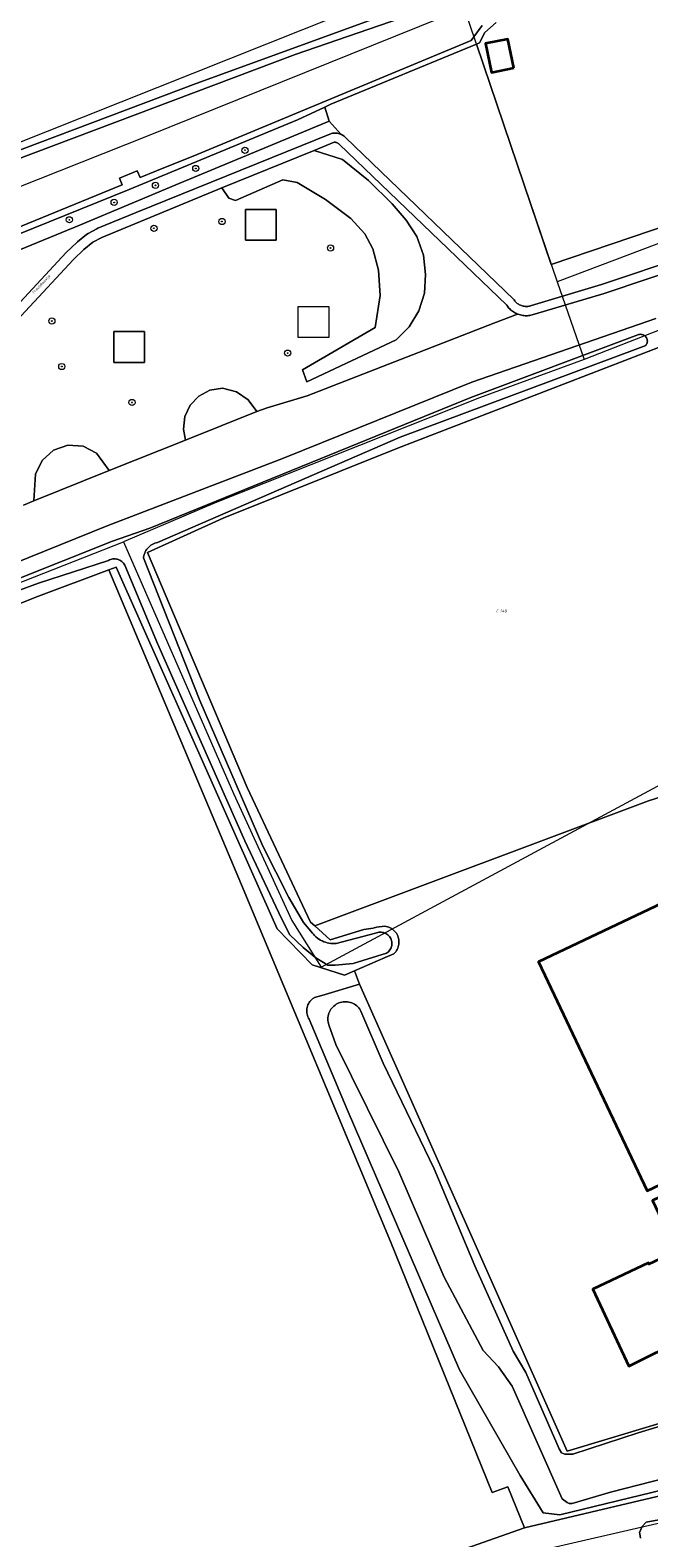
# Model space of a CAD drawing. Header units: metres. Extents: x 250001 to 257773, y 598992 to 609118.
# Tile 150 of 256: x 253132 to 253213, y 600159 to 600355. Entities that reach past the tile are written whole.
import ezdxf
from ezdxf.enums import TextEntityAlignment as Align
from ezdxf.lldxf.tags import DXFTag

# ---------------------------------------------------------------- set-up
doc = ezdxf.new("R2010")
doc.units = ezdxf.units.M
for name, color, linetype, lineweight in [('B-WE-GR-BOOM-S', 252, 'Continuous', 25), ('B-WE-GR-BOUWLAND-GV', 252, 'Continuous', 13), ('B-WE-GR-FRUITTEELT-GV', 252, 'Continuous', 13), ('B-WE-GR-GRAS-GV', 252, 'Continuous', 13), ('B-WE-GR-GROENVOORZIENING-GV', 252, 'Continuous', 18), ('B-WE-KG-GRENS_PERCEEL-G', 150, 'KG-PERCEEL', 18), ('B-WE-KG-GRENS_PERCEEL-S', 150, 'Continuous', 25), ('B-WE-OG-BEBOUWING-GV', 1, 'Continuous', 35), ('B-WE-OG-TERREIN_ERF-GV', 7, 'Continuous', 18), ('B-WE-OG-TOPOGRAFIE-T18', 2, 'Continuous', 18), ('B-WE-OG-WATER-GV', 252, 'Continuous', 18), ('B-WE-OG-WATER_SLOOT-GV', 252, 'Continuous', 18), ('B-WE-VH-VERHARDING_HALFVERHARDING-GV', 252, 'Continuous', 18), ('X-XX-AL-REFERENTIE-G', 7, 'Continuous', 18)]:
    doc.layers.add(name, color=color, linetype=linetype, lineweight=lineweight)
doc.styles.add('NLCS-ISO', font='NLCS-ISO.ttf')
doc.styles.add('NLCS-ISO-ANNOTATIEF-T18', font='NLCS-ISO.ttf', dxfattribs={"height": 1.8})
doc.styles.get("Standard").update_dxf_attribs({"font": 'NLCS-ISO.ttf'})
tags = doc.linetypes.add('KG-PERCEEL', pattern='A,5.5,-2,["P",Standard,S=1.8,R=0,X=-0.5,Y=-0.9],-2,5.5,-2,[5,NLCS.SHX,S=0.75,R=0,X=0,Y=0],-2', length=19).pattern_tags.tags
tags[6] = DXFTag(74, 10)

# ---------------------------------------------------------------- blocks, each defined once
blk = doc.blocks.new('SKG-PERCEELNUMMER-SO')
at = {"style": 'NLCS-ISO', "oblique": 10, "flags": 1}
blk.add_attdef('GEMEENTECODE', text='', height=1.8, dxfattribs=at).set_placement((0, 2.55), align=Align.MIDDLE_CENTER)
at = {"style": 'NLCS-ISO', "oblique": 10}
blk.add_attdef('SECTIE', text='', height=1.8, dxfattribs=at).set_placement((-0.5, 0), align=Align.MIDDLE_RIGHT)
blk.add_attdef('PERCEELNUMMER', text='', height=1.8, dxfattribs=at).set_placement((0.5, 0), align=Align.MIDDLE_LEFT)
blk = doc.blocks.new('BS2021-132-Xref-KAD-20210617')
at = {"layer": 'B-WE-KG-GRENS_PERCEEL-G', "flags": 128}
for points in [[(253169.747, 600421.502), (253191.709, 600364.109), (253091.894, 600324.377)], [(253188.917, 600357.344), (253147.599, 600340.731), (253093.754, 600319.362)], [(253188.917, 600357.344), (253200.967, 600321.848)], [(253247.301, 600339.323), (253200.967, 600321.848)], [(253200.967, 600321.848), (253204.517, 600311.76)], [(253223.792, 600319.278), (253204.517, 600311.76)], [(253204.517, 600311.76), (253190.91, 600306.798), (253156.533, 600293.142), (253144.606, 600288.074)], [(253077.562, 600262.268), (253107.019, 600273.325), (253144.606, 600288.074)], [(253144.606, 600288.074), (253158.926, 600255.415), (253166.478, 600238.927), (253170.29, 600232.853)], [(253170.29, 600232.853), (253230.445, 600265.174), (253231.239, 600265.96)], [(253193.134, 600155.484), (253197.565, 600156.853), (253220.548, 600162.142)]]:
    blk.add_lwpolyline(points, dxfattribs=at)
at = {"layer": 'B-WE-KG-GRENS_PERCEEL-S', "xscale": 0.2, "yscale": 0.2, "zscale": 0.2}
blk.add_blockref('SKG-PERCEELNUMMER-SO', (253193.45, 600279.097), dxfattribs=at).add_auto_attribs({'PERCEELNUMMER': '248', 'SECTIE': 'C'})
blk = doc.blocks.new('SGR-BOOM_01-SO')
at = {"linetype": 'ByBlock', "lineweight": 18}
h = blk.add_hatch(color=0, dxfattribs=at)
h.dxf.hatch_style = 1
edge = h.paths.add_edge_path()
edge.add_arc((0, 0), 0.25, 0, 360)
at = {"color": 0, "linetype": 'ByBlock', "lineweight": 18}
for radius in [2, 0.25]:
    blk.add_circle((0, 0), radius, dxfattribs=at)
blk = doc.blocks.new('BS2021-132-Xref-BGT-GRIJS-20210617-aangepast')
at = {"layer": 'B-WE-GR-BOUWLAND-GV', "flags": 128}
blk.add_lwpolyline([(253182.962, 600155.215), (253196.743, 600160.065), (253194.573, 600165.394), (253192.53, 600164.633), (253179.32, 600197.245), (253159.962, 600243.54), (253142.72, 600284.467), (253133.549, 600281.05), (253107.79, 600270.81)], dxfattribs=at)
at = {"layer": 'B-WE-GR-FRUITTEELT-GV', "flags": 128}
blk.add_lwpolyline([(253150.192, 600397.492), (253136.13, 600436.727), (253062.944, 600411.468), (253097.38, 600326.249), (253113.376, 600332.275), (253154.059, 600347.592), (253184.233, 600358.573), (253186.112, 600359.642), (253187.895, 600362.818), (253190.841, 600370.721), (253186.97, 600380.717), (253178.22, 600403.577), (253176.836, 600407.24), (253175.665, 600406.811), (253176.129, 600405.564), (253171.768, 600403.943), (253171.296, 600405.213)], close=True, dxfattribs=at)
at = {"layer": 'B-WE-GR-GRAS-GV', "flags": 128}
blk.add_lwpolyline([(253232.192, 600305.52), (253227.361, 600318.099), (253214.709, 600313.55), (253180.159, 600300.199), (253157.559, 600291.16), (253147.743, 600286.681), (253160.709, 600256.179), (253168.929, 600238.689), (253169.466, 600238.211), (253212.872, 600254.439), (253256.64, 600268.367), (253264.65, 600271.51), (253271.642, 600274.127), (253271.073, 600276.198), (253271.247, 600276.263), (253263.807, 600297.653), (253258.692, 600317.647)], close=True, dxfattribs=at)
at = {"layer": 'B-WE-GR-GROENVOORZIENING-GV', "flags": 128}
for points in [[(253223.6, 600332.01), (253200.199, 600324.099), (253190.49, 600352.7), (253171.567, 600344.896), (253170.779, 600344.526), (253171.35, 600342.729), (253172.925, 600340.981), (253172.945, 600340.971), (253173.063, 600340.906), (253173.176, 600340.834), (253173.286, 600340.755), (253173.39, 600340.67), (253173.489, 600340.579), (253195.359, 600319.569), (253195.402, 600319.499), (253195.47, 600319.398), (253195.545, 600319.303), (253195.627, 600319.213), (253195.714, 600319.128), (253195.806, 600319.049), (253195.903, 600318.977), (253196.005, 600318.911), (253196.111, 600318.852), (253196.221, 600318.8), (253196.334, 600318.755), (253196.449, 600318.718), (253196.567, 600318.689), (253196.687, 600318.667), (253196.807, 600318.654), (253196.929, 600318.648), (253197.05, 600318.65), (253197.171, 600318.66), (253197.291, 600318.679), (253197.409, 600318.705), (253197.526, 600318.739), (253197.64, 600318.78), (253206.739, 600321.479), (253239.359, 600332.4)], [(253120.252, 600307.494), (253137.168, 600325.646), (253138.538, 600326.966), (253138.628, 600327.045), (253139.818, 600327.995), (253140.013, 600328.124), (253141.163, 600328.744), (253141.283, 600328.801), (253146.273, 600330.861), (253171.66, 600341.119), (253171.786, 600341.141), (253171.914, 600341.155), (253172.043, 600341.162), (253172.171, 600341.16), (253172.299, 600341.15), (253172.426, 600341.133), (253172.552, 600341.107), (253172.676, 600341.074), (253172.798, 600341.033), (253172.917, 600340.985), (253172.925, 600340.981), (253171.35, 600342.729), (253151.41, 600334.42), (253139.04, 600329.229), (253103.22, 600314.589)], [(253131.6, 600292.86), (253132.968, 600293.41), (253133.19, 600296.86), (253134.028, 600298.656), (253135.5, 600299.983), (253137.372, 600300.633), (253139.35, 600300.501), (253141.12, 600299.61), (253142.77, 600297.35), (253152.66, 600301.29), (253152.42, 600302.71), (253152.594, 600304.339), (253153.28, 600305.827), (253154.406, 600307.017), (253155.853, 600307.785), (253157.47, 600308.05), (253159.283, 600307.575), (253160.83, 600306.517), (253161.93, 600305), (253163.3, 600305.48), (253168.51, 600307.03), (253192.759, 600316.466), (253195.838, 600317.664), (253195.699, 600317.722), (253195.56, 600317.788), (253195.424, 600317.861), (253195.293, 600317.942), (253195.166, 600318.029), (253195.043, 600318.122), (253194.925, 600318.222), (253194.813, 600318.328), (253194.706, 600318.44), (253194.606, 600318.556), (253194.511, 600318.678), (253194.423, 600318.805), (253172.642, 600339.73), (253172.591, 600339.777), (253172.528, 600339.825), (253172.46, 600339.867), (253172.388, 600339.902), (253172.313, 600339.93), (253172.236, 600339.95), (253172.157, 600339.962), (253172.077, 600339.966), (253171.997, 600339.962), (253169.399, 600338.912), (253173.07, 600337.729), (253176.48, 600335.01), (253179.559, 600331.989), (253181.38, 600329.869), (253182.753, 600327.723), (253183.604, 600325.322), (253183.89, 600322.79), (253183.732, 600320.383), (253183.011, 600318.081), (253181.767, 600316.015), (253180.07, 600314.3), (253168.43, 600308.849), (253167.89, 600310.439), (253177.329, 600315.9), (253177.97, 600320.06), (253177.779, 600323.339), (253177.04, 600326.14), (253175.98, 600328.089), (253174.179, 600330.06), (253170.88, 600332.55), (253167.17, 600334.729), (253165.32, 600335.109), (253159.16, 600332.41), (253158.29, 600332.719), (253157.403, 600334.062), (253141.779, 600327.599), (253140.63, 600326.979), (253139.439, 600326.03), (253138.12, 600324.76), (253122.177, 600307.653)], [(253239.74, 600331.262), (253207.101, 600320.335), (253198.025, 600317.642), (253197.88, 600317.59), (253197.732, 600317.546), (253197.583, 600317.51), (253197.431, 600317.482), (253197.279, 600317.461), (253197.125, 600317.449), (253196.971, 600317.444), (253196.817, 600317.447), (253196.664, 600317.459), (253196.511, 600317.478), (253196.359, 600317.505), (253196.209, 600317.54), (253196.061, 600317.583), (253195.916, 600317.633), (253195.838, 600317.664), (253192.759, 600316.466), (253168.51, 600307.03), (253163.3, 600305.48), (253161.93, 600305), (253152.66, 600301.29), (253142.77, 600297.35), (253132.968, 600293.41), (253131.6, 600292.86)], [(253128.189, 600284.4), (253142.479, 600290.149), (253165.429, 600298.939), (253189.88, 600308.81), (253213.829, 600317.079)], [(253240.239, 600171.199), (253201.339, 600161.729), (253199.174, 600162.016), (253196.17, 600166.867), (253188.29, 600180.55), (253173.689, 600214.359), (253168.762, 600226.089), (253168.669, 600226.24), (253168.591, 600226.399), (253168.528, 600226.565), (253168.479, 600226.735), (253168.447, 600226.909), (253168.43, 600227.085), (253168.429, 600227.263), (253168.444, 600227.439), (253168.475, 600227.614), (253168.521, 600227.784), (253168.583, 600227.951), (253168.659, 600228.11), (253168.75, 600228.263), (253168.854, 600228.406), (253168.97, 600228.54), (253169.098, 600228.662), (253169.237, 600228.773), (253169.385, 600228.87), (253169.457, 600228.911), (253170.396, 600229.17), (253175.299, 600230.66), (253174.621, 600232.367), (253173.359, 600231.819), (253169.13, 600233.18), (253164.579, 600237.819), (253143.64, 600284.81), (253142.72, 600284.467), (253159.962, 600243.54), (253179.32, 600197.245), (253192.53, 600164.633), (253194.573, 600165.394), (253196.743, 600160.065), (253219.489, 600165.439)], [(253211.828, 600158.725), (253211.74, 600159.273), (253211.706, 600159.46), (253212.038, 600160.247), (253212.54, 600160.811), (253219.435, 600162.027), (253219.534, 600161.922), (253219.799, 600162.739), (253219.489, 600165.439), (253196.743, 600160.065), (253182.962, 600155.215)]]:
    blk.add_lwpolyline(points, dxfattribs=at)
for points in [[(253171.35, 600342.729), (253170.779, 600344.526), (253167.239, 600342.866), (253145.351, 600333.84), (253116.166, 600322.047), (253091.472, 600312.043), (253063.169, 600300.655), (253048.657, 600294.719), (253030.776, 600287.802), (253021.864, 600283.916), (253023.054, 600282.908), (253043.801, 600291.175), (253044.739, 600291.63), (253065.2, 600299.52), (253068.059, 600300.68), (253077.059, 600304.089), (253094.309, 600310.98), (253103.22, 600314.589), (253139.04, 600329.229), (253151.41, 600334.42)], [(253173.07, 600337.729), (253169.399, 600338.912), (253157.403, 600334.062), (253158.29, 600332.719), (253159.16, 600332.41), (253165.32, 600335.109), (253167.17, 600334.729), (253170.88, 600332.55), (253174.179, 600330.06), (253175.98, 600328.089), (253177.04, 600326.14), (253177.779, 600323.339), (253177.97, 600320.06), (253177.329, 600315.9), (253167.89, 600310.439), (253168.43, 600308.849), (253180.07, 600314.3), (253181.767, 600316.015), (253183.011, 600318.081), (253183.732, 600320.383), (253183.89, 600322.79), (253183.604, 600325.322), (253182.753, 600327.723), (253181.38, 600329.869), (253179.559, 600331.989), (253176.48, 600335.01)], [(253164.461, 600327.244), (253164.461, 600331.244), (253160.461, 600331.244), (253160.461, 600327.244)], [(253164.461, 600327.244), (253160.461, 600327.244), (253160.461, 600331.244), (253164.461, 600331.244)], [(253167.324, 600314.623), (253167.324, 600318.623), (253171.324, 600318.623), (253171.324, 600314.623)], [(253147.343, 600311.389), (253147.343, 600315.389), (253143.343, 600315.389), (253143.343, 600311.389)], [(253147.343, 600311.389), (253143.343, 600311.389), (253143.343, 600315.389), (253147.343, 600315.389)], [(253159.283, 600307.575), (253157.47, 600308.05), (253155.853, 600307.785), (253154.406, 600307.017), (253153.28, 600305.827), (253152.594, 600304.339), (253152.42, 600302.71), (253152.66, 600301.29), (253161.93, 600305), (253160.83, 600306.517)], [(253139.35, 600300.501), (253137.372, 600300.633), (253135.5, 600299.983), (253134.028, 600298.656), (253133.19, 600296.86), (253132.968, 600293.41), (253142.77, 600297.35), (253141.12, 600299.61)]]:
    blk.add_lwpolyline(points, close=True, dxfattribs=at)
at = {"layer": 'B-WE-OG-BEBOUWING-GV', "flags": 128}
for points in [[(253195.359, 600349.625), (253194.595, 600353.356), (253191.671, 600352.78), (253192.455, 600349.031)], [(253240.419, 600216.959), (253226.429, 600246.76), (253198.57, 600233.54), (253212.679, 600203.8)], [(253249.528, 600197.212), (253240.95, 600215.569), (253213.369, 600202.579), (253216.48, 600195.989), (253212.92, 600194.31), (253212.85, 600194.459), (253205.609, 600191.05), (253210.32, 600181.06), (253217.549, 600184.63), (253217.14, 600185.479), (253220.69, 600187.219), (253221.64, 600185.27), (253225.72, 600187.209), (253226.089, 600186.43)]]:
    blk.add_lwpolyline(points, close=True, dxfattribs=at)
at = {"layer": 'B-WE-OG-TERREIN_ERF-GV', "flags": 128}
for points in [[(253193.045, 600355.526), (253191.605, 600354.234), (253190.889, 600352.864), (253190.49, 600352.7), (253200.199, 600324.099), (253223.6, 600332.01), (253224.369, 600330.719), (253238.211, 600335.714), (253236.972, 600339.033), (253235.644, 600338.537), (253231.16, 600350.55), (253239.1, 600353.51), (253241.6, 600346.819), (253240.989, 600346.589), (253242.22, 600343.29), (253241.7, 600343.089), (253243.69, 600337.76), (253244.886, 600338.235), (253248.019, 600339.479), (253279.691, 600351.348), (253276.171, 600363.662)], [(253256.64, 600268.367), (253212.872, 600254.439), (253169.466, 600238.211), (253171.5, 600236.399), (253175.849, 600237.75), (253177.056, 600237.899), (253177.52, 600238.067), (253178.567, 600238.185), (253178.58, 600238.183), (253178.76, 600238.154), (253178.937, 600238.109), (253179.11, 600238.049), (253179.276, 600237.974), (253179.436, 600237.885), (253179.587, 600237.782), (253179.728, 600237.666), (253179.859, 600237.539), (253179.978, 600237.4), (253180.084, 600237.252), (253180.177, 600237.095), (253180.256, 600236.93), (253180.32, 600236.759), (253180.37, 600236.584), (253180.403, 600236.404), (253180.421, 600236.222), (253180.422, 600236.04), (253180.408, 600235.858), (253180.378, 600235.677), (253180.332, 600235.501), (253180.271, 600235.329), (253180.195, 600235.163), (253180.105, 600235.004), (253180.001, 600234.853), (253179.885, 600234.713), (253179.756, 600234.583), (253178.635, 600234.108), (253174.621, 600232.367), (253175.299, 600230.66), (253202.269, 600170.01), (253246.205, 600183.195)], [(253217.549, 600184.63), (253210.32, 600181.06), (253205.609, 600191.05), (253212.85, 600194.459), (253212.92, 600194.31)], [(253240.419, 600216.959), (253212.679, 600203.8), (253198.57, 600233.54), (253226.429, 600246.76)]]:
    blk.add_lwpolyline(points, dxfattribs=at)
blk.add_lwpolyline([(253195.359, 600349.625), (253192.455, 600349.031), (253191.671, 600352.78), (253194.595, 600353.356)], close=True, dxfattribs=at)
at = {"layer": 'B-WE-OG-WATER-GV', "flags": 128}
for points in [[(253112.169, 600321.229), (253144.461, 600334.449), (253144.1, 600335.31), (253146.39, 600336.27), (253146.759, 600335.39), (253148.909, 600336.27), (253154.17, 600338.38), (253189.819, 600353.189), (253190.162, 600353.667), (253191.219, 600355.14)], [(253123.784, 600279.134), (253133.556, 600282.701), (253142.649, 600285.65), (253142.658, 600285.656), (253142.794, 600285.729), (253142.936, 600285.788), (253143.084, 600285.833), (253143.236, 600285.861), (253143.389, 600285.874), (253143.543, 600285.87), (253143.697, 600285.851), (253143.847, 600285.816), (253143.993, 600285.766), (253144.133, 600285.701), (253144.265, 600285.622), (253144.388, 600285.529), (253144.501, 600285.424), (253144.603, 600285.308), (253144.692, 600285.182), (253144.768, 600285.048), (253149.054, 600274.904), (253160.384, 600249.241), (253165.147, 600239.168), (253166.25, 600237.059), (253167.965, 600235.43), (253169.61, 600234.074), (253171.185, 600233.128), (253172.14, 600233.133), (253174.459, 600233.35), (253178.819, 600234.67), (253178.943, 600234.761), (253179.058, 600234.863), (253179.162, 600234.977), (253179.253, 600235.102), (253179.331, 600235.234), (253179.394, 600235.375), (253179.443, 600235.521), (253179.476, 600235.671), (253179.494, 600235.824), (253179.496, 600235.978), (253179.481, 600236.132), (253179.451, 600236.283), (253179.405, 600236.43), (253179.345, 600236.571), (253179.269, 600236.706), (253179.181, 600236.832), (253179.08, 600236.948), (253178.967, 600237.053), (253178.844, 600237.146), (253178.712, 600237.226), (253178.573, 600237.291), (253178.427, 600237.342), (253178.277, 600237.377), (253178.125, 600237.397), (253177.97, 600237.4), (253177.817, 600237.388), (253177.666, 600237.36), (253177.518, 600237.316), (253177.375, 600237.257), (253177.372, 600237.256), (253172.26, 600235.922), (253172.024, 600235.91), (253171.787, 600235.913), (253171.551, 600235.932), (253171.317, 600235.967), (253171.086, 600236.018), (253170.859, 600236.084), (253170.637, 600236.166), (253170.421, 600236.262), (253170.212, 600236.373), (253170.011, 600236.497), (253169.818, 600236.635), (253169.636, 600236.786), (253169.464, 600236.948), (253169.303, 600237.122), (253169.182, 600237.271), (253168.016, 600238.638), (253166.087, 600241.902), (253162.707, 600248.571), (253154.52, 600267.461), (253147.219, 600286.016), (253147.225, 600286.074), (253147.257, 600286.259), (253147.304, 600286.441), (253147.366, 600286.618), (253147.443, 600286.79), (253147.534, 600286.955), (253147.639, 600287.112), (253147.757, 600287.259), (253147.887, 600287.397), (253148.028, 600287.523), (253148.18, 600287.638), (253148.341, 600287.74), (253148.509, 600287.828), (253148.684, 600287.902), (253148.865, 600287.961), (253149.051, 600288.005), (253180.569, 600301.687), (253211.486, 600313.183), (253212.507, 600313.598), (253212.576, 600313.694), (253212.632, 600313.798), (253212.673, 600313.909), (253212.699, 600314.024), (253212.709, 600314.142), (253212.703, 600314.26), (253212.681, 600314.377), (253212.643, 600314.489), (253212.591, 600314.595), (253212.525, 600314.693), (253212.447, 600314.782), (253212.357, 600314.859), (253212.258, 600314.923), (253212.15, 600314.973), (253212.038, 600315.008), (253211.921, 600315.028), (253211.803, 600315.032), (253211.685, 600315.02), (253211.57, 600314.992), (253211.476, 600314.957), (253189.786, 600306.832), (253148.017, 600289.842), (253143.181, 600288.178), (253123.913, 600280.499)], [(253227.655, 600177.268), (253211.508, 600172.403), (253203.027, 600169.627), (253201.969, 600169.622), (253201.559, 600169.79), (253201.249, 600170.3), (253196.93, 600180.206), (253195.277, 600182.995), (253190.304, 600194.057), (253185.014, 600206.687), (253178.354, 600220.401), (253175.486, 600227.141), (253175.429, 600227.245), (253175.326, 600227.406), (253175.209, 600227.557), (253175.081, 600227.699), (253174.941, 600227.828), (253174.791, 600227.946), (253174.631, 600228.051), (253174.464, 600228.142), (253174.289, 600228.219), (253174.108, 600228.281), (253173.923, 600228.327), (253173.735, 600228.358), (253173.544, 600228.373), (253173.353, 600228.372), (253173.163, 600228.355), (253172.975, 600228.322), (253172.791, 600228.273), (253172.611, 600228.21), (253172.437, 600228.131), (253172.27, 600228.038), (253172.111, 600227.932), (253171.963, 600227.812), (253171.824, 600227.681), (253171.697, 600227.538), (253171.583, 600227.385), (253171.481, 600227.224), (253171.394, 600227.054), (253171.321, 600226.878), (253171.263, 600226.696), (253171.221, 600226.51), (253171.194, 600226.321), (253171.183, 600226.13), (253171.188, 600225.939), (253171.209, 600225.749), (253171.246, 600225.562), (253171.299, 600225.378), (253172.2, 600222.824), (253180.41, 600206.286), (253186.319, 600192.602), (253191.353, 600183.076), (253193.343, 600180.971), (253195.131, 600178.456), (253201.626, 600163.819), (253202.276, 600163.345), (253202.55, 600163.21), (253202.925, 600163.212), (253207.933, 600164.672), (253224.186, 600168.821)]]:
    blk.add_lwpolyline(points, dxfattribs=at)
blk.add_lwpolyline([(253089.049, 600423.239), (253158.389, 600449.56), (253162.213, 600449.359), (253168.839, 600430.939), (253192.054, 600370.649), (253187.472, 600358.449), (253166.931, 600351.375), (253093.58, 600323.736), (253093.302, 600324.555), (253060.539, 600408.78), (253060.38, 600410.869), (253060.82, 600411.9), (253061.63, 600412.599), (253064.39, 600413.859)], close=True, dxfattribs=at)
at = {"layer": 'B-WE-OG-WATER_SLOOT-GV', "flags": 128}
for points in [[(253116.166, 600322.047), (253145.351, 600333.84), (253167.239, 600342.866), (253170.779, 600344.526), (253171.567, 600344.896), (253190.49, 600352.7), (253190.889, 600352.864), (253191.605, 600354.234), (253193.045, 600355.526)], [(253191.219, 600355.14), (253190.162, 600353.667), (253189.819, 600353.189), (253154.17, 600338.38), (253148.909, 600336.27), (253146.759, 600335.39), (253146.39, 600336.27), (253144.1, 600335.31), (253144.461, 600334.449), (253112.169, 600321.229)], [(253130.497, 600437.837), (253157.782, 600448.099), (253161.381, 600447.179), (253164.984, 600438.079), (253165.136, 600438.136), (253167.154, 600432.768), (253167.095, 600432.746), (253169.469, 600426.747), (253176.836, 600407.24), (253178.22, 600403.577), (253186.97, 600380.717), (253190.841, 600370.721), (253187.895, 600362.818), (253186.112, 600359.642), (253184.233, 600358.573), (253154.059, 600347.592), (253113.376, 600332.275)], [(253213.829, 600317.079), (253189.88, 600308.81), (253165.429, 600298.939), (253142.479, 600290.149), (253128.189, 600284.4)], [(253107.79, 600270.81), (253133.549, 600281.05), (253142.72, 600284.467), (253143.64, 600284.81), (253164.579, 600237.819), (253169.13, 600233.18), (253173.359, 600231.819), (253174.621, 600232.367), (253178.635, 600234.108), (253179.756, 600234.583), (253179.885, 600234.713), (253180.001, 600234.853), (253180.105, 600235.004), (253180.195, 600235.163), (253180.271, 600235.329), (253180.332, 600235.501), (253180.378, 600235.677), (253180.408, 600235.858), (253180.422, 600236.04), (253180.421, 600236.222), (253180.403, 600236.404), (253180.37, 600236.584), (253180.32, 600236.759), (253180.256, 600236.93), (253180.177, 600237.095), (253180.084, 600237.252), (253179.978, 600237.4), (253179.859, 600237.539), (253179.728, 600237.666), (253179.587, 600237.782), (253179.436, 600237.885), (253179.276, 600237.974), (253179.11, 600238.049), (253178.937, 600238.109), (253178.76, 600238.154), (253178.58, 600238.183), (253178.567, 600238.185), (253177.52, 600238.067), (253177.056, 600237.899), (253175.849, 600237.75), (253171.5, 600236.399), (253169.466, 600238.211), (253168.929, 600238.689), (253160.709, 600256.179), (253147.743, 600286.681), (253157.559, 600291.16), (253180.159, 600300.199), (253214.709, 600313.55)], [(253123.913, 600280.499), (253143.181, 600288.178), (253148.017, 600289.842), (253189.786, 600306.832), (253211.476, 600314.957), (253211.57, 600314.992), (253211.685, 600315.02), (253211.803, 600315.032), (253211.921, 600315.028), (253212.038, 600315.008), (253212.15, 600314.973), (253212.258, 600314.923), (253212.357, 600314.859), (253212.447, 600314.782), (253212.525, 600314.693), (253212.591, 600314.595), (253212.643, 600314.489), (253212.681, 600314.377), (253212.703, 600314.26), (253212.709, 600314.142), (253212.699, 600314.024), (253212.673, 600313.909), (253212.632, 600313.798), (253212.576, 600313.694), (253212.507, 600313.598), (253211.486, 600313.183), (253180.569, 600301.687), (253149.051, 600288.005), (253148.865, 600287.961), (253148.684, 600287.902), (253148.509, 600287.828), (253148.341, 600287.74), (253148.18, 600287.638), (253148.028, 600287.523), (253147.887, 600287.397), (253147.757, 600287.259), (253147.639, 600287.112), (253147.534, 600286.955), (253147.443, 600286.79), (253147.366, 600286.618), (253147.304, 600286.441), (253147.257, 600286.259), (253147.225, 600286.074), (253147.219, 600286.016), (253154.52, 600267.461), (253162.707, 600248.571), (253166.087, 600241.902), (253168.016, 600238.638), (253169.182, 600237.271), (253169.303, 600237.122), (253169.464, 600236.948), (253169.636, 600236.786), (253169.818, 600236.635), (253170.011, 600236.497), (253170.212, 600236.373), (253170.421, 600236.262), (253170.637, 600236.166), (253170.859, 600236.084), (253171.086, 600236.018), (253171.317, 600235.967), (253171.551, 600235.932), (253171.787, 600235.913), (253172.024, 600235.91), (253172.26, 600235.922), (253177.372, 600237.256), (253177.375, 600237.257), (253177.518, 600237.316), (253177.666, 600237.36), (253177.817, 600237.388), (253177.97, 600237.4), (253178.125, 600237.397), (253178.277, 600237.377), (253178.427, 600237.342), (253178.573, 600237.291), (253178.712, 600237.226), (253178.844, 600237.146), (253178.967, 600237.053), (253179.08, 600236.948), (253179.181, 600236.832), (253179.269, 600236.706), (253179.345, 600236.571), (253179.405, 600236.43), (253179.451, 600236.283), (253179.481, 600236.132), (253179.496, 600235.978), (253179.494, 600235.824), (253179.476, 600235.671), (253179.443, 600235.521), (253179.394, 600235.375), (253179.331, 600235.234), (253179.253, 600235.102), (253179.162, 600234.977), (253179.058, 600234.863), (253178.943, 600234.761), (253178.819, 600234.67), (253174.459, 600233.35), (253172.14, 600233.133), (253171.185, 600233.128), (253169.61, 600234.074), (253167.965, 600235.43), (253166.25, 600237.059), (253165.147, 600239.168), (253160.384, 600249.241), (253149.054, 600274.904), (253144.768, 600285.048), (253144.692, 600285.182), (253144.603, 600285.308), (253144.501, 600285.424), (253144.388, 600285.529), (253144.265, 600285.622), (253144.133, 600285.701), (253143.993, 600285.766), (253143.847, 600285.816), (253143.697, 600285.851), (253143.543, 600285.87), (253143.389, 600285.874), (253143.236, 600285.861), (253143.084, 600285.833), (253142.936, 600285.788), (253142.794, 600285.729), (253142.658, 600285.656), (253142.649, 600285.65), (253133.556, 600282.701), (253123.784, 600279.134)], [(253246.205, 600183.195), (253202.269, 600170.01), (253175.299, 600230.66), (253170.396, 600229.17), (253169.457, 600228.911), (253169.385, 600228.87), (253169.237, 600228.773), (253169.098, 600228.662), (253168.97, 600228.54), (253168.854, 600228.406), (253168.75, 600228.263), (253168.659, 600228.11), (253168.583, 600227.951), (253168.521, 600227.784), (253168.475, 600227.614), (253168.444, 600227.439), (253168.429, 600227.263), (253168.43, 600227.085), (253168.447, 600226.909), (253168.479, 600226.735), (253168.528, 600226.565), (253168.591, 600226.399), (253168.669, 600226.24), (253168.762, 600226.089), (253173.689, 600214.359), (253188.29, 600180.55), (253196.17, 600166.867), (253199.174, 600162.016), (253201.339, 600161.729), (253240.239, 600171.199)], [(253224.186, 600168.821), (253207.933, 600164.672), (253202.925, 600163.212), (253202.55, 600163.21), (253202.276, 600163.345), (253201.626, 600163.819), (253195.131, 600178.456), (253193.343, 600180.971), (253191.353, 600183.076), (253186.319, 600192.602), (253180.41, 600206.286), (253172.2, 600222.824), (253171.299, 600225.378), (253171.246, 600225.562), (253171.209, 600225.749), (253171.188, 600225.939), (253171.183, 600226.13), (253171.194, 600226.321), (253171.221, 600226.51), (253171.263, 600226.696), (253171.321, 600226.878), (253171.394, 600227.054), (253171.481, 600227.224), (253171.583, 600227.385), (253171.697, 600227.538), (253171.824, 600227.681), (253171.963, 600227.812), (253172.111, 600227.932), (253172.27, 600228.038), (253172.437, 600228.131), (253172.611, 600228.21), (253172.791, 600228.273), (253172.975, 600228.322), (253173.163, 600228.355), (253173.353, 600228.372), (253173.544, 600228.373), (253173.735, 600228.358), (253173.923, 600228.327), (253174.108, 600228.281), (253174.289, 600228.219), (253174.464, 600228.142), (253174.631, 600228.051), (253174.791, 600227.946), (253174.941, 600227.828), (253175.081, 600227.699), (253175.209, 600227.557), (253175.326, 600227.406), (253175.429, 600227.245), (253175.486, 600227.141), (253178.354, 600220.401), (253185.014, 600206.687), (253190.304, 600194.057), (253195.277, 600182.995), (253196.93, 600180.206), (253201.249, 600170.3), (253201.559, 600169.79), (253201.969, 600169.622), (253203.027, 600169.627), (253211.508, 600172.403), (253227.655, 600177.268)], [(253220.935, 600158.691), (253220.908, 600158.978), (253220.866, 600159.262), (253220.809, 600159.544), (253220.736, 600159.822), (253220.647, 600160.096), (253220.544, 600160.364), (253220.294, 600160.882), (253220.148, 600161.129), (253219.989, 600161.368), (253219.816, 600161.598), (253219.632, 600161.818), (253219.534, 600161.922), (253219.435, 600162.027), (253212.54, 600160.811), (253212.038, 600160.247), (253211.706, 600159.46), (253211.74, 600159.273), (253211.828, 600158.725)]]:
    blk.add_lwpolyline(points, dxfattribs=at)
blk.add_lwpolyline([(253162.213, 600449.359), (253158.389, 600449.56), (253089.049, 600423.239), (253064.39, 600413.859), (253061.63, 600412.599), (253060.82, 600411.9), (253060.38, 600410.869), (253060.539, 600408.78), (253093.302, 600324.555), (253093.58, 600323.736), (253166.931, 600351.375), (253187.472, 600358.449), (253192.054, 600370.649), (253168.839, 600430.939)], close=True, dxfattribs=at)
at = {"layer": 'B-WE-VH-VERHARDING_HALFVERHARDING-GV', "flags": 128}
for points in [[(253122.177, 600307.653), (253138.12, 600324.76), (253139.439, 600326.03), (253140.63, 600326.979), (253141.779, 600327.599), (253157.403, 600334.062), (253169.399, 600338.912), (253171.997, 600339.962), (253172.077, 600339.966), (253172.157, 600339.962), (253172.236, 600339.95), (253172.313, 600339.93), (253172.388, 600339.902), (253172.46, 600339.867), (253172.528, 600339.825), (253172.591, 600339.777), (253172.642, 600339.73), (253194.423, 600318.805), (253194.511, 600318.678), (253194.606, 600318.556), (253194.706, 600318.44), (253194.813, 600318.328), (253194.925, 600318.222), (253195.043, 600318.122), (253195.166, 600318.029), (253195.293, 600317.942), (253195.424, 600317.861), (253195.56, 600317.788), (253195.699, 600317.722), (253195.838, 600317.664), (253195.916, 600317.633), (253196.061, 600317.583), (253196.209, 600317.54), (253196.359, 600317.505), (253196.511, 600317.478), (253196.664, 600317.459), (253196.817, 600317.447), (253196.971, 600317.444), (253197.125, 600317.449), (253197.279, 600317.461), (253197.431, 600317.482), (253197.583, 600317.51), (253197.732, 600317.546), (253197.88, 600317.59), (253198.025, 600317.642), (253207.101, 600320.335), (253239.74, 600331.262)], [(253239.359, 600332.4), (253206.739, 600321.479), (253197.64, 600318.78), (253197.526, 600318.739), (253197.409, 600318.705), (253197.291, 600318.679), (253197.171, 600318.66), (253197.05, 600318.65), (253196.929, 600318.648), (253196.807, 600318.654), (253196.687, 600318.667), (253196.567, 600318.689), (253196.449, 600318.718), (253196.334, 600318.755), (253196.221, 600318.8), (253196.111, 600318.852), (253196.005, 600318.911), (253195.903, 600318.977), (253195.806, 600319.049), (253195.714, 600319.128), (253195.627, 600319.213), (253195.545, 600319.303), (253195.47, 600319.398), (253195.402, 600319.499), (253195.359, 600319.569), (253173.489, 600340.579), (253173.39, 600340.67), (253173.286, 600340.755), (253173.176, 600340.834), (253173.063, 600340.906), (253172.945, 600340.971), (253172.917, 600340.985), (253172.798, 600341.033), (253172.676, 600341.074), (253172.552, 600341.107), (253172.426, 600341.133), (253172.299, 600341.15), (253172.171, 600341.16), (253172.043, 600341.162), (253171.914, 600341.155), (253171.786, 600341.141), (253171.66, 600341.119), (253146.273, 600330.861), (253141.283, 600328.801), (253141.163, 600328.744), (253140.013, 600328.124), (253139.818, 600327.995), (253138.628, 600327.045), (253138.538, 600326.966), (253137.168, 600325.646), (253120.252, 600307.494)]]:
    blk.add_lwpolyline(points, dxfattribs=at)
at = {"layer": 'B-WE-GR-BOOM-S', "xscale": 0.2, "yscale": 0.2, "zscale": 0.2}
for p in [(253160.4, 600338.93), (253154.01, 600336.57), (253148.77, 600334.38), (253143.4, 600332.16), (253137.58, 600329.9), (253157.41, 600329.68), (253148.57, 600328.8), (253171.525, 600326.239), (253135.3, 600316.76), (253165.95, 600312.59), (253136.596, 600310.85), (253145.72, 600306.18)]:
    blk.add_blockref('SGR-BOOM_01-SO', p, dxfattribs=at)
at = {"layer": 'B-WE-OG-TOPOGRAFIE-T18', "style": 'NLCS-ISO-ANNOTATIEF-T18'}
blk.add_text('Freulelaantje', height=0.36, rotation=46.7, dxfattribs=at).set_placement((253133.97, 600321.516), align=Align.MIDDLE)

msp = doc.modelspace()

# ---------------------------------------------------------------- block references
at = {"layer": 'X-XX-AL-REFERENTIE-G'}
for name in ['BS2021-132-Xref-BGT-GRIJS-20210617-aangepast', 'BS2021-132-Xref-KAD-20210617']:
    msp.add_blockref(name, (0, 0), dxfattribs=at)

doc.saveas('drawing.dxf')
